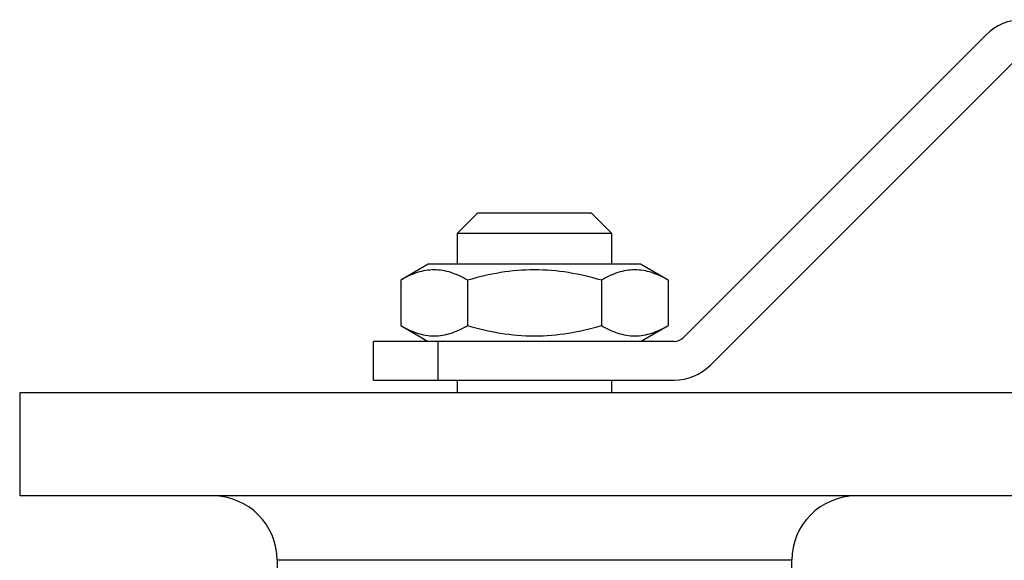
# Model space of a CAD drawing. Header units: millimetres. Extents: x -122 to 135, y -48 to 80.
# Tile 13 of 14: x -40 to 37, y 38 to 80. Entities that reach past the tile are written whole.
import ezdxf

# ---------------------------------------------------------------- set-up
doc = ezdxf.new("R2010")
doc.units = ezdxf.units.MM

msp = doc.modelspace()

# ---------------------------------------------------------------- linework, layer by layer
at = {"color": 7, "linetype": 'Continuous', "lineweight": 25}
for p, q in [((35.086, 78.828), (11.55, 55.293)), ((13.672, 53.172), (37.207, 76.707)), ((-4.4, 65), (-6, 63.4)), ((-4.4, 65), (4.4, 65)), ((6, 63.4), (4.4, 65)), ((-6, 63.4), (-6, 61)), ((6, 63.4), (-6, 63.4)), ((6, 61), (6, 63.4)), ((-8.25, 61), (-10.392, 59.763)), ((8.25, 61), (-8.25, 61)), ((10.392, 59.763), (8.25, 61)), ((-10.392, 59.763), (-10.392, 56.237)), ((-5.196, 59.763), (-5.196, 56.237)), ((5.196, 59.763), (5.196, 56.237)), ((10.392, 59.763), (10.392, 56.237)), ((-10.392, 56.237), (-8.25, 55)), ((8.25, 55), (10.392, 56.237)), ((10.843, 55), (-12.5, 55)), ((-12.5, 52), (-12.5, 55)), ((-7.5, 55), (-7.5, 52)), ((-12.5, 52), (10.843, 52)), ((-6, 52), (-6, 51)), ((6, 51), (6, 52)), ((-40, 51), (-40, 43)), ((40, 51), (-40, 51)), ((40, 43), (-40, 43)), ((-20, 38), (-20, 34.5)), ((20, 34.464), (20, 38))]:
    msp.add_line(p, q, dxfattribs=at)
at = {"color": 1, "linetype": 'Continuous', "lineweight": 25}
msp.add_line((20, 38), (-20, 38), dxfattribs=at)
at = {"color": 7, "linetype": 'Continuous', "lineweight": 25}
for centre, radius, start, end in [((37.914, 76), 4, 90, 135), ((10.843, 56), 1, 270, 315), ((10.843, 56), 4, 270, 315), ((-25, 38), 5, 0, 90), ((25, 38), 5, 90, 180)]:
    msp.add_arc(centre, radius, start, end, dxfattribs=at)
for points, knots in [([(-5.196, 59.763), (-5.62, 60.008), (-6.048, 60.21), (-6.911, 60.49), (-7.347, 60.566), (-8.01, 60.567), (-8.232, 60.548), (-8.671, 60.475), (-8.889, 60.421), (-9.539, 60.211), (-9.968, 60.008), (-10.392, 59.763)], [0, 0, 0, 0, 0.25, 0.25, 0.5, 0.5, 0.625, 0.625, 0.75, 0.75, 1, 1, 1, 1]), ([(5.196, 59.763), (4.35, 60.007), (3.496, 60.209), (1.767, 60.49), (0.891, 60.567), (-0.889, 60.567), (-1.767, 60.49), (-3.497, 60.209), (-4.35, 60.007), (-5.196, 59.763)], [0, 0, 0, 0, 0.25, 0.25, 0.5, 0.5, 0.75, 0.75, 1, 1, 1, 1]), ([(10.392, 59.763), (9.968, 60.008), (9.541, 60.21), (8.677, 60.49), (8.241, 60.566), (7.578, 60.567), (7.356, 60.548), (6.917, 60.475), (6.699, 60.421), (6.049, 60.211), (5.621, 60.008), (5.196, 59.763)], [0, 0, 0, 0, 0.25, 0.25, 0.5, 0.5, 0.625, 0.625, 0.75, 0.75, 1, 1, 1, 1]), ([(-10.392, 56.237), (-9.968, 55.992), (-9.541, 55.79), (-8.677, 55.51), (-8.241, 55.434), (-7.578, 55.433), (-7.356, 55.452), (-6.917, 55.525), (-6.699, 55.579), (-6.049, 55.789), (-5.621, 55.992), (-5.196, 56.237)], [0, 0, 0, 0, 0.25, 0.25, 0.5, 0.5, 0.625, 0.625, 0.75, 0.75, 1, 1, 1, 1]), ([(-5.196, 56.237), (-4.35, 55.993), (-3.496, 55.791), (-1.767, 55.51), (-0.891, 55.433), (0.889, 55.433), (1.767, 55.51), (3.497, 55.791), (4.35, 55.993), (5.196, 56.237)], [0, 0, 0, 0, 0.25, 0.25, 0.5, 0.5, 0.75, 0.75, 1, 1, 1, 1]), ([(5.196, 56.237), (5.62, 55.992), (6.048, 55.79), (6.911, 55.51), (7.347, 55.434), (8.01, 55.433), (8.232, 55.452), (8.671, 55.525), (8.889, 55.579), (9.539, 55.789), (9.968, 55.992), (10.392, 56.237)], [0, 0, 0, 0, 0.25, 0.25, 0.5, 0.5, 0.625, 0.625, 0.75, 0.75, 1, 1, 1, 1])]:
    msp.add_open_spline(points, degree=3, knots=knots, dxfattribs=at)

doc.saveas('drawing.dxf')
